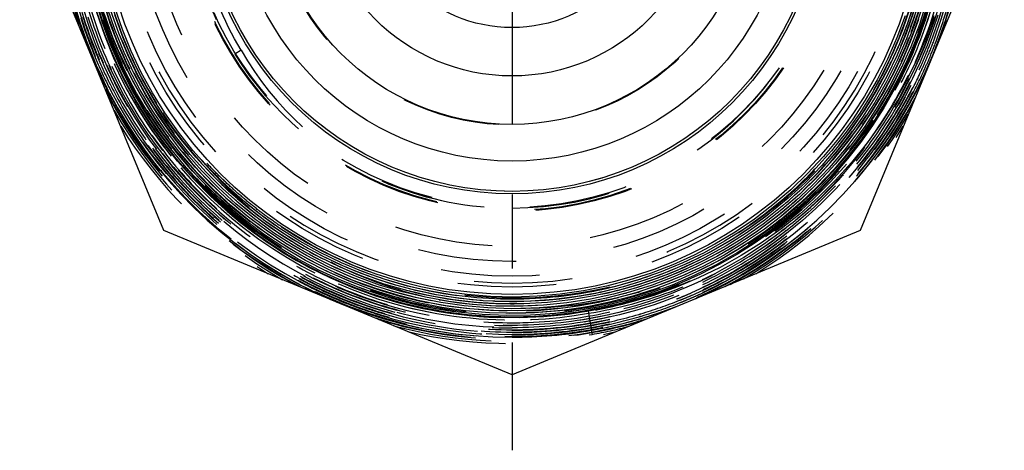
# Model space of a CAD drawing. Header units: millimetres. Extents: x 462.4 to 537.6, y 457.3 to 542.7.
# Tile 1 of 3: x 467.4 to 532.6, y 457.3 to 485.8. Entities that reach past the tile are written whole.
import ezdxf

# ---------------------------------------------------------------- set-up
doc = ezdxf.new("R2010")
doc.units = ezdxf.units.MM
doc.header["$LTSCALE"] = 65.185185
doc.linetypes.add('CENTER', pattern=[0.6, 0.375, -0.075, 0.075, -0.075])
doc.linetypes.add('HIDDEN', pattern=[0.2, 0.1, -0.1])
for name, color, linetype in [('ACHSEN_S', 7, 'CONTINUOUS'), ('FASEN', 7, 'CONTINUOUS'), ('KOERPER', 7, 'CONTINUOUS'), ('KONST.EL_MIT_GEO', 7, 'CONTINUOUS'), ('KURVEN', 7, 'CONTINUOUS')]:
    doc.layers.add(name, color=color, linetype=linetype)

msp = doc.modelspace()

# ---------------------------------------------------------------- linework, layer by layer
at = {"layer": 'ACHSEN_S', "color": 2, "linetype": 'CENTER'}
msp.add_line((500, 542.68), (500, 457.32), dxfattribs=at)
at = {"layer": 'FASEN', "color": 7, "linetype": 'Continuous'}
for radius in [28.75, 27.25]:
    msp.add_circle((500, 494.88), radius, dxfattribs=at)
at = {"layer": 'KOERPER', "color": 8, "linetype": 'HIDDEN'}
for radius in [28.75, 20.43]:
    msp.add_circle((500, 494.88), radius, dxfattribs=at)
at = {"layer": 'KOERPER', "color": 7, "linetype": 'Continuous'}
for radius in [18.43, 16]:
    msp.add_circle((500, 494.88), radius, dxfattribs=at)
at = {"layer": 'KOERPER', "color": 8, "linetype": 'HIDDEN'}
msp.add_arc((500, 494.88), 26.5, 180, 360, dxfattribs=at)
at = {"layer": 'KONST.EL_MIT_GEO', "color": 7, "linetype": 'Continuous'}
for p, q in [((476.977, 471.857), (467.441, 494.88)), ((532.559, 494.88), (523.023, 471.857)), ((500, 462.32), (476.977, 471.857)), ((523.023, 471.857), (500, 462.32))]:
    msp.add_line(p, q, dxfattribs=at)
at = {"layer": 'KONST.EL_MIT_GEO', "color": 8, "linetype": 'HIDDEN'}
for p, q in [((472.556, 483.421), (472.527, 483.492)), ((482.08, 483.783), (481.668, 483.528)), ((473.362, 480.974), (473.383, 480.932)), ((505.031, 466.513), (505.301, 464.989))]:
    msp.add_line(p, q, dxfattribs=at)
for points in [[(527.417, 486.456), (526.903, 484.938), (526.304, 483.451), (525.623, 482), (524.863, 480.589), (524.024, 479.223), (523.111, 477.907), (522.125, 476.643), (521.071, 475.436), (519.951, 474.29), (518.768, 473.209), (517.527, 472.195), (516.232, 471.252), (514.886, 470.383), (513.493, 469.591), (512.058, 468.878), (510.586, 468.246), (509.081, 467.697), (507.548, 467.234), (505.991, 466.857), (504.415, 466.567), (502.826, 466.366), (501.228, 466.254), (499.627, 466.231), (498.027, 466.298), (496.433, 466.455), (494.85, 466.7), (493.284, 467.033), (491.738, 467.453), (490.219, 467.959), (488.73, 468.549), (487.277, 469.221), (485.864, 469.973), (484.495, 470.803), (483.174, 471.709), (481.906, 472.686), (480.695, 473.733), (479.544, 474.846), (478.458, 476.022), (477.438, 477.256), (476.49, 478.545), (475.615, 479.886), (474.816, 481.273), (474.096, 482.702), (473.457, 484.17), (472.901, 485.67), (472.43, 487.2)], [(527.424, 487.017), (526.94, 485.495), (526.372, 484.004), (525.721, 482.546), (524.989, 481.127), (524.18, 479.751), (523.294, 478.423), (522.336, 477.147), (521.308, 475.926), (520.213, 474.764), (519.055, 473.666), (517.838, 472.634), (516.564, 471.672), (515.239, 470.783), (513.867, 469.969), (512.451, 469.234), (510.996, 468.578), (509.506, 468.006), (507.987, 467.517), (506.444, 467.115), (504.88, 466.799), (503.301, 466.571), (501.711, 466.432), (500.117, 466.382), (498.522, 466.422), (496.932, 466.55), (495.352, 466.768), (493.787, 467.073), (492.241, 467.466), (490.719, 467.944), (489.227, 468.507), (487.769, 469.153), (486.349, 469.879), (484.972, 470.683), (483.642, 471.563), (482.364, 472.516), (481.141, 473.539), (479.977, 474.629), (478.876, 475.782), (477.841, 476.995), (476.876, 478.264), (475.984, 479.585), (475.166, 480.954), (474.427, 482.366), (473.768, 483.818), (473.191, 485.304), (472.699, 486.819)], [(527.077, 486.923), (526.589, 485.423), (526.018, 483.954), (525.366, 482.518), (524.635, 481.121), (523.826, 479.767), (522.944, 478.461), (521.99, 477.206), (520.968, 476.006), (519.88, 474.865), (518.73, 473.787), (517.521, 472.775), (516.259, 471.832), (514.945, 470.961), (513.585, 470.165), (512.182, 469.446), (510.742, 468.806), (509.268, 468.248), (507.766, 467.773), (506.239, 467.383), (504.693, 467.079), (503.132, 466.861), (501.562, 466.731), (499.987, 466.689), (498.412, 466.736), (496.843, 466.87), (495.283, 467.091), (493.738, 467.399), (492.213, 467.793), (490.712, 468.272), (489.24, 468.834), (487.803, 469.477), (486.403, 470.199), (485.046, 470.999), (483.736, 471.873), (482.477, 472.818), (481.272, 473.833), (480.126, 474.913), (479.043, 476.056), (478.025, 477.257), (477.076, 478.514), (476.198, 479.821), (475.395, 481.175), (474.669, 482.572), (474.022, 484.007), (473.456, 485.476), (472.973, 486.975)], [(513.982, 470.563), (512.599, 469.821), (511.177, 469.156), (509.72, 468.573), (508.233, 468.071), (506.72, 467.654), (505.186, 467.322), (503.636, 467.077), (502.075, 466.918), (500.508, 466.847), (498.939, 466.864), (497.373, 466.969), (495.816, 467.161), (494.272, 467.44), (492.746, 467.804), (491.243, 468.254), (489.768, 468.787), (488.324, 469.401), (486.918, 470.096), (485.552, 470.868), (484.232, 471.715), (482.962, 472.634), (481.745, 473.624), (480.585, 474.679), (479.486, 475.798), (478.451, 476.977), (477.485, 478.211), (476.588, 479.498), (475.765, 480.833), (475.019, 482.212), (474.35, 483.63), (473.762, 485.083), (473.256, 486.567)], [(483.388, 472.889), (482.178, 473.86), (481.024, 474.897), (479.931, 475.997), (478.902, 477.156), (477.939, 478.372), (477.046, 479.64), (476.227, 480.957), (475.482, 482.317), (474.815, 483.717), (474.229, 485.152), (473.723, 486.618)], [(526.596, 486.924), (526.106, 485.443), (525.534, 483.993), (524.881, 482.577), (524.15, 481.2), (523.342, 479.866), (522.461, 478.579), (521.509, 477.345), (520.489, 476.165), (519.405, 475.045), (518.26, 473.988), (517.057, 472.996), (515.8, 472.074), (514.493, 471.224), (513.141, 470.448), (511.748, 469.75), (510.317, 469.131), (508.854, 468.593), (507.364, 468.139), (505.85, 467.769), (504.318, 467.485), (502.772, 467.287), (501.218, 467.176), (499.659, 467.153), (498.103, 467.217), (496.552, 467.368), (495.012, 467.607), (493.489, 467.932), (491.985, 468.341), (490.508, 468.835), (489.06, 469.41), (487.647, 470.066), (486.274, 470.8), (484.943, 471.611), (483.661, 472.494), (482.43, 473.449), (481.255, 474.471), (480.139, 475.557), (479.085, 476.704), (478.098, 477.909), (477.181, 479.167), (476.335, 480.474), (475.564, 481.827), (474.871, 483.222), (474.257, 484.652), (473.724, 486.115)], [(526.337, 486.604), (525.829, 485.137), (525.239, 483.7), (524.569, 482.299), (523.822, 480.938), (522.999, 479.621), (522.103, 478.353), (521.138, 477.137), (520.105, 475.977), (519.01, 474.878), (517.854, 473.841), (516.641, 472.871), (515.377, 471.971), (514.063, 471.144), (512.705, 470.392), (511.307, 469.717), (509.874, 469.123), (508.409, 468.609), (506.918, 468.179), (505.405, 467.834), (503.875, 467.574), (502.333, 467.401), (500.783, 467.314), (499.232, 467.315), (497.683, 467.403), (496.141, 467.579), (494.612, 467.84), (493.099, 468.188), (491.609, 468.619), (490.146, 469.134), (488.714, 469.731), (487.318, 470.406), (485.962, 471.16), (484.65, 471.988), (483.388, 472.889)], [(505.031, 466.513), (503.705, 466.311), (502.105, 466.15), (500.499, 466.079), (498.891, 466.097), (497.286, 466.205), (495.69, 466.403), (494.108, 466.689), (492.544, 467.063), (491.004, 467.524), (489.492, 468.07), (488.013, 468.699), (486.571, 469.41), (485.171, 470.201), (483.817, 471.068), (482.514, 472.009), (481.266, 473.022), (480.076, 474.103), (478.949, 475.248), (477.887, 476.455), (476.894, 477.718), (475.973, 479.036), (475.127, 480.402), (474.359, 481.814), (473.671, 483.266), (473.065, 484.754), (472.543, 486.274)], [(477.294, 477.953), (476.535, 479.024), (475.688, 480.359), (474.916, 481.739), (474.223, 483.16), (473.611, 484.617), (473.08, 486.106)], [(526.585, 486.37), (526.066, 484.895), (525.464, 483.451), (524.783, 482.044), (524.024, 480.677), (523.19, 479.354), (522.283, 478.08), (521.306, 476.86), (520.262, 475.696), (519.155, 474.592), (517.987, 473.552), (516.764, 472.579), (515.487, 471.676), (514.163, 470.846), (512.794, 470.092), (511.385, 469.415), (509.94, 468.819), (508.464, 468.304), (506.962, 467.873), (505.438, 467.527), (503.897, 467.267), (502.344, 467.093), (500.783, 467.007), (499.221, 467.008), (497.661, 467.097), (496.108, 467.273), (494.568, 467.536), (493.045, 467.884), (491.544, 468.318), (490.069, 468.834), (488.626, 469.433), (487.219, 470.111), (485.852, 470.868), (484.53, 471.699), (483.256, 472.603), (482.035, 473.577), (480.871, 474.618), (479.767, 475.723), (478.726, 476.888), (477.753, 478.109), (476.849, 479.382), (476.018, 480.705), (475.263, 482.071), (474.585, 483.478), (473.988, 484.921), (473.472, 486.394)], [(526.89, 485.824), (526.34, 484.332), (525.706, 482.874), (524.992, 481.454), (524.2, 480.075), (523.331, 478.744), (522.39, 477.463), (521.378, 476.237), (520.299, 475.069), (519.156, 473.964), (517.953, 472.925), (516.694, 471.955), (515.383, 471.057), (514.024, 470.234), (512.62, 469.488), (511.177, 468.822), (509.699, 468.238), (508.191, 467.738), (506.657, 467.323), (505.102, 466.994), (503.532, 466.754), (501.95, 466.601), (500.363, 466.538), (498.774, 466.563), (497.19, 466.678), (495.614, 466.881), (494.052, 467.172), (492.51, 467.55), (490.99, 468.014), (489.5, 468.563), (488.042, 469.194), (486.622, 469.905), (485.244, 470.695), (483.913, 471.561), (482.632, 472.5), (481.407, 473.51), (480.239, 474.586), (479.134, 475.727), (478.094, 476.927), (477.294, 477.953)], [(525.998, 486.061), (525.459, 484.612), (524.839, 483.195), (524.14, 481.815), (523.365, 480.477), (522.516, 479.185), (521.595, 477.943), (520.606, 476.755), (519.551, 475.624), (518.435, 474.554), (517.26, 473.55), (516.031, 472.612), (514.751, 471.746), (513.424, 470.953), (512.054, 470.236), (510.646, 469.598), (509.205, 469.04), (507.735, 468.564), (506.24, 468.171), (504.726, 467.863), (503.196, 467.641), (501.657, 467.506), (500.112, 467.458), (498.568, 467.496), (497.028, 467.622), (495.497, 467.834), (493.981, 468.132), (492.484, 468.515), (491.012, 468.981), (489.567, 469.53), (488.157, 470.159), (486.783, 470.867), (485.452, 471.65), (484.762, 472.098)], [(527.907, 486.061), (527.36, 484.553), (526.732, 483.077), (526.024, 481.64), (525.238, 480.244), (524.378, 478.894), (523.445, 477.594), (522.444, 476.348), (521.375, 475.159), (520.244, 474.032), (519.054, 472.969), (517.807, 471.974), (516.509, 471.049), (515.162, 470.198), (513.771, 469.422), (512.341, 468.724), (510.876, 468.107), (509.379, 467.571), (507.857, 467.119), (506.313, 466.751), (505.031, 466.513)], [(526.629, 486.012), (526.091, 484.537), (525.47, 483.094), (524.77, 481.689), (523.992, 480.325), (523.139, 479.006), (522.214, 477.738), (521.22, 476.523), (520.159, 475.366), (519.035, 474.27), (517.851, 473.239), (516.612, 472.275), (515.321, 471.382), (513.982, 470.563)]]:
    msp.add_lwpolyline(points, dxfattribs=at)
for radius in [26.761, 26.052, 25.068, 24.065, 21.75, 21.698, 21.5, 16.043]:
    msp.add_circle((500, 494.88), radius, dxfattribs=at)
at = {"layer": 'KONST.EL_MIT_GEO', "color": 7, "linetype": 'Continuous'}
for radius in [20.6, 20.43]:
    msp.add_circle((500, 494.88), radius, dxfattribs=at)
at = {"layer": 'KONST.EL_MIT_GEO', "color": 8, "linetype": 'HIDDEN'}
for centre, radius, start, end in [((499.987, 494.854), 29.842, 89.9756, 216.67966), ((500, 494.88), 28.348, 113.82277, 284.40306), ((500, 494.88), 28.964, 338.97415, 62.41021), ((499.995, 494.854), 29.418, 121.33762, 216.66727), ((499.992, 494.904), 28.217, 339.38964, 56.98704), ((500.003, 494.89), 21.57, 118.27342, 211.78716), ((500.097, 494.987), 28.912, 338.70746, 39.81555), ((500.015, 494.856), 29.405, 153.32367, 269.97158), ((500.002, 494.854), 29.271, 153.30953, 216.67669), ((500.003, 494.854), 29.118, 153.30895, 220.65591), ((500, 494.855), 29.576, 157.46289, 202.44199), ((500.002, 494.906), 29.805, 339.79573, 19.21916), ((500.001, 494.855), 30.161, 161.41268, 198.08848), ((500.001, 494.905), 29.653, 339.7977, 19.21967), ((500, 494.855), 30.038, 162.73953, 201.92302), ((500.005, 494.855), 28.445, 165.4636, 216.65849), ((500.041, 494.739), 28.608, 172.05642, 220.42492), ((500, 494.88), 28.548, 172.32499, 313.59883), ((500.009, 494.856), 28.91, 179.9528, 220.72467), ((500, 494.855), 28.747, 179.94972, 219.36867), ((500.008, 494.856), 28.602, 179.95361, 218.01266), ((499.981, 494.862), 21.518, 270.05121, 355.92289), ((500, 494.906), 29.962, 339.79559, 343.83839), ((499.998, 494.905), 30.116, 339.79808, 343.97069), ((500.032, 494.865), 29.918, 197.38227, 201.9343), ((500.012, 494.858), 29.743, 197.36842, 202.46659), ((499.991, 494.909), 29.664, 337.46089, 339.79613), ((499.99, 494.909), 29.818, 337.45881, 339.79598), ((499.991, 494.909), 29.971, 337.45675, 339.79583), ((500.028, 494.865), 30.068, 201.92342, 207.51731), ((500.022, 494.861), 29.907, 201.93468, 202.44672), ((500.01, 494.858), 29.895, 202.44816, 207.38356), ((500.02, 494.862), 29.752, 202.61575, 207.62616), ((500.109, 494.913), 29.7, 202.46606, 216.62953), ((499.981, 494.896), 21.554, 211.83004, 247.84748), ((500.513, 494.413), 21.278, 209.9696, 245.45327), ((500.029, 494.894), 29.623, 335.69973, 337.46081), ((500.029, 494.893), 29.776, 335.70016, 337.45872), ((500.029, 494.893), 29.93, 335.70054, 337.45666), ((500.048, 494.885), 29.602, 335.21717, 335.6994), ((500.048, 494.885), 29.755, 335.21262, 335.69983), ((500.048, 494.885), 29.909, 335.2081, 335.70021), ((500.018, 494.898), 29.634, 293.5461, 335.21973), ((499.995, 494.91), 29.814, 331.07333, 335.21131), ((499.995, 494.91), 29.968, 331.07614, 335.2068), ((499.999, 494.908), 30.117, 331.07753, 335.20237), ((500.018, 494.863), 30.181, 206.91442, 242.63851), ((500.018, 494.863), 30.211, 207.61669, 241.99371), ((500.017, 494.862), 30.057, 207.60952, 241.10256), ((500.028, 494.867), 29.915, 207.38443, 207.60407), ((500.018, 494.862), 29.903, 207.60461, 242.0004), ((500.055, 494.885), 29.793, 207.63483, 216.64982), ((500.017, 494.898), 30.219, 297.77532, 331.84613), ((500.02, 494.894), 29.938, 294.53125, 331.0769), ((500.018, 494.897), 29.788, 298.4483, 331.07409), ((500.018, 494.897), 30.095, 298.44686, 330.57404), ((500.027, 494.907), 30.258, 298.42783, 331.05776), ((499.982, 494.917), 30.136, 330.57347, 331.0781), ((500.017, 494.862), 30.334, 209.76232, 239.9598), ((500.007, 494.887), 30.364, 300.2679, 329.62186), ((500, 494.88), 30.494, 211.93525, 238.06475), ((500, 494.88), 30.494, 301.93525, 328.06475), ((500.023, 494.868), 29.296, 216.67493, 269.95589), ((500.023, 494.869), 29.88, 216.66107, 269.95663), ((500.019, 494.863), 29.751, 216.65777, 242.01272), ((500.02, 494.864), 29.599, 216.65685, 247.46464), ((500.023, 494.868), 29.45, 216.65825, 269.95609), ((500.121, 494.8), 28.708, 220.41407, 252.6953), ((500.023, 494.869), 29.143, 220.65305, 269.95509), ((500.024, 494.871), 28.931, 220.72786, 280.01237), ((499.976, 494.883), 21.54, 247.84441, 270.06458), ((500.178, 495.07), 27.665, 236.13432, 269.63098), ((500.169, 495.096), 27.691, 269.64989, 294.97667), ((500.003, 494.835), 30.027, 241.10129, 241.99114), ((500.033, 494.893), 30.092, 241.99263, 246.69624), ((500.024, 494.873), 29.916, 241.99947, 247.45658), ((500.029, 494.884), 29.775, 242.01296, 247.11702), ((500.021, 494.892), 29.782, 293.54272, 298.44723), ((500.013, 494.908), 30.107, 293.54071, 298.16033), ((500.008, 494.917), 30.117, 298.15991, 298.44468), ((500.024, 494.887), 29.622, 292.43986, 293.54199), ((500.025, 494.887), 29.776, 292.44391, 293.54037), ((500.038, 494.856), 29.896, 293.53876, 294.52968), ((500.028, 494.881), 30.079, 246.69664, 247.45149), ((500.007, 494.833), 29.719, 247.11909, 247.44402), ((500.022, 494.869), 30.065, 247.45299, 252.29471), ((500.027, 494.884), 29.927, 247.45876, 248.19459), ((500.033, 494.899), 29.79, 247.44636, 252.99768), ((500.024, 494.874), 29.609, 247.46369, 269.95344), ((500.034, 494.901), 29.946, 248.19511, 253.01161), ((500.14, 494.849), 28.761, 252.68911, 254.63851), ((500.143, 494.862), 28.775, 254.63838, 254.85702), ((500.024, 494.883), 29.618, 269.9529, 291.47884), ((500.015, 494.911), 29.801, 286.58542, 291.80989), ((500.015, 494.911), 29.955, 286.5913, 291.77948), ((500.016, 494.907), 29.643, 291.47633, 292.43988), ((500.017, 494.904), 29.794, 291.80988, 292.44396), ((500.018, 494.904), 29.948, 291.77947, 292.44792), ((500.025, 494.886), 29.928, 292.44787, 293.53875), ((500.015, 494.843), 29.885, 253.01316, 253.6254), ((500.025, 494.883), 29.772, 253.00212, 269.95122), ((500.019, 494.904), 29.794, 280.02084, 286.30171), ((500.034, 494.85), 29.738, 286.30459, 286.58349), ((500.018, 494.905), 30.102, 286.59511, 291.45834), ((500.025, 494.88), 30.2, 252.36419, 287.22722), ((500.03, 494.894), 30.092, 252.29541, 253.00401), ((500.025, 494.878), 30.229, 253.00788, 280.01078), ((500.024, 494.871), 30.068, 253.00238, 269.95754), ((500.026, 494.886), 29.929, 253.62945, 269.9507), ((500.024, 494.886), 30.083, 280.01531, 285.86849), ((500.031, 494.913), 30.262, 279.98761, 286.57129), ((500.02, 494.899), 29.943, 280.81893, 286.28172), ((500.009, 494.935), 30.134, 285.86932, 286.59617), ((500.033, 494.851), 29.892, 286.28391, 286.5894), ((500.025, 494.877), 30.351, 255.04088, 280.01143), ((500, 494.88), 30.494, 256.93525, 283.06475), ((500.02, 494.938), 29.827, 269.96243, 280.00914), ((500.024, 494.839), 29.882, 269.95377, 271.88678), ((500.024, 494.914), 30.111, 269.95649, 280.01053), ((500.022, 494.898), 29.941, 271.88634, 272.66354), ((500.021, 494.921), 29.964, 272.66506, 280.01012), ((500.025, 494.879), 29.922, 280.01615, 280.81802), ((500.007, 494.894), 30.371, 280.0379, 284.73132)]:
    msp.add_arc(centre, radius, start, end, dxfattribs=at)
at = {"layer": 'KONST.EL_MIT_GEO', "color": 7, "linetype": 'Continuous'}
msp.add_arc((500, 494.88), 30.081, 120.20044, 59.79956, dxfattribs=at)
at = {"layer": 'KONST.EL_MIT_GEO', "color": 8, "linetype": 'HIDDEN'}
for points, knots in [([(505.054, 466.381), (507.023, 466.701), (510.905, 467.752), (516.273, 470.486), (520.97, 474.26), (524.799, 478.912), (527.603, 484.246), (529.268, 490.036), (529.728, 496.043), (528.968, 502.02), (527.023, 507.722), (523.976, 512.918), (519.951, 517.401), (515.115, 520.992), (509.661, 523.551), (503.809, 524.978), (497.792, 525.221), (493.822, 524.588), (491.893, 524.081)], [0, 0, 0, 0, 0.062497, 0.124991, 0.187487, 0.249984, 0.312482, 0.374981, 0.43748, 0.499979, 0.56248, 0.624981, 0.687483, 0.749985, 0.812488, 0.874991, 0.937494, 1, 1, 1, 1]), ([(528.114, 505.611), (529.24, 502.655), (530.559, 496.34), (529.485, 486.757), (525.481, 477.977), (518.939, 470.884), (510.512, 466.182), (501.039, 464.343), (491.465, 465.55), (482.745, 469.683), (475.75, 476.33), (471.179, 484.829), (469.489, 494.33), (470.85, 503.883), (475.127, 512.534), (481.895, 519.415), (490.464, 523.838), (496.837, 524.851), (500, 524.848)], [0, 0, 0, 0, 0.062501, 0.125002, 0.187503, 0.250003, 0.312504, 0.375004, 0.437504, 0.500004, 0.562504, 0.625004, 0.687504, 0.750003, 0.812503, 0.875002, 0.937501, 1, 1, 1, 1]), ([(500, 524.541), (498.059, 524.542), (494.167, 524.162), (488.56, 522.464), (483.391, 519.703), (478.861, 515.986), (475.144, 511.457), (472.382, 506.288), (470.682, 500.681), (470.109, 494.849), (470.685, 489.018), (472.386, 483.411), (475.149, 478.244), (478.867, 473.714), (483.395, 469.996), (488.563, 467.233), (494.167, 465.529), (498.059, 465.143), (500, 465.142)], [0, 0, 0, 0, 0.062501, 0.125, 0.187501, 0.250001, 0.312502, 0.375002, 0.437501, 0.500001, 0.562501, 0.625, 0.6875, 0.75, 0.8125, 0.875, 0.937498, 1, 1, 1, 1]), ([(500, 524.387), (498.069, 524.389), (494.197, 524.01), (488.62, 522.321), (483.477, 519.574), (478.971, 515.877), (475.273, 511.371), (472.525, 506.229), (470.834, 500.651), (470.264, 494.849), (470.836, 489.048), (472.529, 483.47), (475.278, 478.33), (478.976, 473.824), (483.481, 470.125), (488.622, 467.376), (494.198, 465.681), (498.069, 465.297), (500, 465.296)], [0, 0, 0, 0, 0.062501, 0.125, 0.187501, 0.250001, 0.312502, 0.375002, 0.437501, 0.500001, 0.562501, 0.625, 0.6875, 0.75, 0.8125, 0.875, 0.937498, 1, 1, 1, 1]), ([(500, 464.988), (501.956, 464.986), (505.879, 465.37), (511.528, 467.081), (516.738, 469.863), (521.303, 473.609), (525.049, 478.174), (527.832, 483.382), (529.545, 489.033), (530.123, 494.91), (529.543, 500.787), (527.828, 506.437), (525.044, 511.645), (521.298, 516.21), (516.734, 519.956), (511.526, 522.741), (505.878, 524.458), (501.956, 524.847), (500, 524.848)], [0, 0, 0, 0, 0.062501, 0.125, 0.1875, 0.25, 0.312501, 0.375002, 0.437501, 0.500001, 0.562501, 0.625001, 0.6875, 0.75, 0.8125, 0.875, 0.937498, 1, 1, 1, 1]), ([(500, 465.142), (501.946, 465.14), (505.848, 465.521), (511.469, 467.224), (516.652, 469.992), (521.193, 473.719), (524.92, 478.26), (527.689, 483.441), (529.394, 489.064), (529.968, 494.91), (529.391, 500.757), (527.685, 506.378), (524.915, 511.559), (521.188, 516.1), (516.648, 519.828), (511.467, 522.598), (505.848, 524.306), (501.946, 524.693), (500, 524.695)], [0, 0, 0, 0, 0.062501, 0.125, 0.187501, 0.250001, 0.312502, 0.375002, 0.437501, 0.500001, 0.562501, 0.625001, 0.6875, 0.75, 0.8125, 0.875, 0.937498, 1, 1, 1, 1]), ([(500, 465.296), (501.936, 465.294), (505.818, 465.673), (511.41, 467.367), (516.566, 470.121), (521.084, 473.828), (524.792, 478.346), (527.546, 483.501), (529.242, 489.094), (529.814, 494.91), (529.24, 500.726), (527.542, 506.319), (524.787, 511.473), (521.079, 515.991), (516.562, 519.699), (511.408, 522.455), (505.817, 524.155), (501.936, 524.539), (500, 524.541)], [0, 0, 0, 0, 0.062501, 0.125, 0.187501, 0.250001, 0.312502, 0.375002, 0.437501, 0.500001, 0.562501, 0.625, 0.6875, 0.75, 0.8125, 0.875, 0.937498, 1, 1, 1, 1]), ([(500, 465.449), (501.926, 465.448), (505.788, 465.825), (511.351, 467.51), (516.48, 470.249), (520.975, 473.938), (524.663, 478.432), (527.403, 483.56), (529.09, 489.124), (529.659, 494.91), (529.088, 500.696), (527.399, 506.26), (524.658, 511.387), (520.969, 515.881), (516.476, 519.57), (511.348, 522.312), (505.787, 524.003), (501.926, 524.385), (500, 524.387)], [0, 0, 0, 0, 0.062501, 0.125001, 0.187501, 0.250001, 0.312502, 0.375002, 0.437501, 0.500001, 0.562501, 0.625, 0.6875, 0.75, 0.8125, 0.875, 0.937498, 1, 1, 1, 1]), ([(500, 465.603), (501.916, 465.602), (505.758, 465.977), (511.292, 467.653), (516.394, 470.378), (520.865, 474.047), (524.534, 478.518), (527.26, 483.619), (528.938, 489.154), (529.504, 494.91), (528.936, 500.666), (527.256, 506.2), (524.529, 511.301), (520.86, 515.772), (516.39, 519.442), (511.289, 522.169), (505.757, 523.851), (501.916, 524.232), (500, 524.233)], [0, 0, 0, 0, 0.062501, 0.125001, 0.187502, 0.250001, 0.312502, 0.375002, 0.437501, 0.500001, 0.562501, 0.625, 0.6875, 0.75, 0.8125, 0.875, 0.937498, 1, 1, 1, 1]), ([(500, 524.079), (498.089, 524.081), (494.257, 523.707), (488.738, 522.035), (483.649, 519.317), (479.19, 515.658), (475.53, 511.199), (472.811, 506.111), (471.138, 500.59), (470.573, 494.849), (471.14, 489.109), (472.815, 483.589), (475.535, 478.502), (479.195, 474.042), (483.653, 470.382), (488.741, 467.662), (494.258, 465.984), (498.089, 465.605), (500, 465.603)], [0, 0, 0, 0, 0.062502, 0.125001, 0.187502, 0.250002, 0.312502, 0.375002, 0.437501, 0.500001, 0.562501, 0.625, 0.6875, 0.75, 0.8125, 0.875, 0.937498, 1, 1, 1, 1]), ([(477.186, 477.872), (478.96, 475.489), (483.29, 471.254), (491.406, 467.242), (500.372, 465.931), (509.302, 467.456), (517.324, 471.665), (523.654, 478.147), (527.672, 486.266), (528.987, 495.23), (527.471, 504.161), (523.273, 512.189), (516.803, 518.53), (508.692, 522.566), (499.733, 523.905), (490.797, 522.417), (482.755, 518.247), (476.389, 511.802), (472.317, 503.709), (470.936, 494.757), (472.378, 485.814), (476.503, 477.748), (482.909, 471.344), (490.975, 467.221), (499.918, 465.778), (508.871, 467.155), (516.967, 471.217), (523.423, 477.571), (527.615, 485.601), (529.137, 494.531), (527.844, 503.496), (523.861, 511.631), (517.574, 518.152), (509.589, 522.428), (500.677, 524.049), (491.698, 522.858), (483.516, 518.972), (476.919, 512.765), (472.542, 504.835), (470.805, 495.946), (471.874, 486.952), (475.646, 478.717), (481.758, 472.032), (489.622, 467.539), (498.484, 465.667), (507.493, 466.596), (515.787, 470.236), (522.571, 476.237), (527.195, 484.025), (529.219, 492.853), (528.449, 501.877), (524.959, 510.235), (519.084, 517.127), (511.385, 521.898), (502.598, 524.091), (493.561, 523.498), (485.135, 520.177), (478.124, 514.444), (473.194, 506.847), (470.815, 498.109), (471.211, 489.061), (474.345, 480.565), (479.918, 473.426), (487.402, 468.324), (496.075, 465.74), (502.128, 465.865), (505.054, 466.381)], [0, 0, 0, 0, 0.015624, 0.031248, 0.046872, 0.062496, 0.07812, 0.093744, 0.109368, 0.124992, 0.140616, 0.156241, 0.171865, 0.187489, 0.203114, 0.218738, 0.234362, 0.249987, 0.265611, 0.281236, 0.29686, 0.312485, 0.328109, 0.343734, 0.359359, 0.374983, 0.390608, 0.406233, 0.421858, 0.437483, 0.453108, 0.468732, 0.484357, 0.499982, 0.515607, 0.531232, 0.546858, 0.562483, 0.578108, 0.593733, 0.609358, 0.624984, 0.640609, 0.656234, 0.67186, 0.687485, 0.70311, 0.718736, 0.734361, 0.749987, 0.765612, 0.781238, 0.796864, 0.812489, 0.828115, 0.843741, 0.859367, 0.874992, 0.890618, 0.906244, 0.92187, 0.937496, 0.953122, 0.968748, 0.984374, 1, 1, 1, 1]), ([(500, 465.757), (501.906, 465.755), (505.728, 466.129), (511.232, 467.796), (516.308, 470.507), (520.756, 474.156), (524.406, 478.604), (527.117, 483.678), (528.786, 489.184), (529.349, 494.91), (528.784, 500.636), (527.113, 506.141), (524.4, 511.215), (520.75, 515.662), (516.304, 519.313), (511.23, 522.026), (505.727, 523.699), (501.906, 524.078), (500, 524.079)], [0, 0, 0, 0, 0.062502, 0.125001, 0.187502, 0.250002, 0.312502, 0.375002, 0.437501, 0.500001, 0.562501, 0.625, 0.6875, 0.75, 0.8125, 0.875, 0.937498, 1, 1, 1, 1]), ([(475.003, 507.423), (473.691, 504.815), (471.879, 499.143), (471.933, 490.243), (474.735, 481.788), (480.013, 474.616), (487.249, 469.424), (495.735, 466.723), (504.64, 466.775), (513.094, 469.574), (520.271, 474.846), (525.471, 482.075), (528.186, 490.556), (528.153, 499.462), (525.375, 507.922), (520.124, 515.115), (512.912, 520.338), (504.442, 523.085), (495.537, 523.09), (487.064, 520.351), (479.845, 515.137), (474.582, 507.954), (471.785, 499.501), (471.724, 490.596), (474.405, 482.105), (479.567, 474.849), (486.709, 469.532), (495.14, 466.667), (504.043, 466.531), (512.558, 469.136), (519.861, 474.23), (525.247, 481.32), (528.198, 489.721), (528.428, 498.622), (525.917, 507.164), (520.907, 514.525), (513.882, 519.995), (505.518, 523.048), (496.621, 523.391), (488.046, 520.992), (480.619, 516.083), (475.052, 509.134), (471.879, 500.815), (471.404, 491.925), (473.672, 483.315), (478.465, 475.812), (485.323, 470.134), (493.588, 466.825), (502.469, 466.2), (511.116, 468.319), (518.703, 472.978), (524.504, 479.732), (527.966, 487.934), (528.759, 496.801), (526.808, 505.488), (522.3, 513.165), (515.665, 519.101), (507.536, 522.731), (498.688, 523.71), (489.962, 521.946), (482.189, 517.607), (476.106, 511.106), (472.293, 503.063), (471.11, 494.238), (472.665, 485.479), (475.443, 480.215), (477.186, 477.872)], [0, 0, 0, 0, 0.015624, 0.031248, 0.046872, 0.062496, 0.07812, 0.093744, 0.109368, 0.124992, 0.140616, 0.15624, 0.171865, 0.187489, 0.203113, 0.218738, 0.234362, 0.249986, 0.265611, 0.281235, 0.29686, 0.312485, 0.328109, 0.343734, 0.359358, 0.374983, 0.390608, 0.406233, 0.421857, 0.437482, 0.453107, 0.468732, 0.484357, 0.499982, 0.515607, 0.531232, 0.546857, 0.562482, 0.578108, 0.593733, 0.609358, 0.624983, 0.640609, 0.656234, 0.671859, 0.687485, 0.70311, 0.718736, 0.734361, 0.749987, 0.765612, 0.781238, 0.796863, 0.812489, 0.828115, 0.843741, 0.859366, 0.874992, 0.890618, 0.906244, 0.92187, 0.937496, 0.953122, 0.968748, 0.984374, 1, 1, 1, 1]), ([(500, 523.123), (503.121, 523.096), (509.404, 521.986), (517.723, 517.332), (524.061, 510.203), (527.087, 502.83), (527.944, 496.611), (527.796, 491.892), (526.855, 487.267), (525.149, 482.865), (522.724, 478.815), (519.649, 475.233), (516.014, 472.223), (513.281, 470.656), (511.862, 469.995)], [0, 0, 0, 0, 0.124786, 0.24957, 0.374351, 0.499128, 0.561737, 0.624347, 0.686956, 0.749565, 0.812173, 0.874784, 0.93739, 1, 1, 1, 1]), ([(479.447, 476.555), (481.138, 474.654), (484.097, 472.139), (488.589, 469.711), (493.375, 467.924), (499.753, 466.966), (506.149, 467.8), (510.969, 469.493), (515.509, 471.834), (520.508, 475.913), (524.925, 482.255), (527.437, 489.566), (527.85, 497.285), (526.133, 504.822), (522.418, 511.601), (516.989, 517.104), (510.261, 520.911), (502.748, 522.731), (495.024, 522.428), (487.678, 520.023), (481.269, 515.701), (476.286, 509.792), (473.107, 502.746), (471.974, 495.1), (472.973, 487.435), (476.027, 480.334), (480.904, 474.338), (487.233, 469.9), (494.532, 467.357), (502.249, 466.903), (509.796, 468.571), (516.603, 472.233), (522.153, 477.613), (526.026, 484.302), (527.93, 491.793), (527.721, 499.52), (525.416, 506.897), (521.188, 513.368), (515.359, 518.443), (508.368, 521.74), (500.744, 523.01), (493.062, 522.158), (485.901, 519.249), (479.802, 514.502), (475.222, 508.275), (472.508, 501.038), (471.862, 493.337), (473.333, 485.749), (476.81, 478.846), (482.03, 473.147), (488.602, 469.079), (496.031, 466.947), (503.76, 466.911), (511.208, 468.974), (517.818, 472.979), (523.094, 478.627), (526.641, 485.493), (528.195, 493.064), (527.638, 500.773), (525.015, 508.042), (520.52, 514.329), (514.493, 519.164), (508.555, 521.685), (503.545, 522.679), (498.446, 522.983), (492.066, 522.046), (486.18, 519.412), (482.04, 516.419), (478.347, 512.894), (476.146, 509.696), (475.003, 507.423)], [0, 0, 0, 0, 0.015622, 0.023452, 0.031282, 0.046904, 0.062525, 0.070355, 0.078185, 0.093807, 0.109429, 0.125051, 0.140673, 0.156296, 0.171918, 0.18754, 0.203162, 0.218784, 0.234406, 0.250029, 0.265651, 0.281273, 0.296896, 0.312518, 0.32814, 0.343763, 0.359385, 0.375008, 0.39063, 0.406253, 0.421875, 0.437498, 0.45312, 0.468743, 0.484366, 0.499988, 0.515611, 0.531234, 0.546856, 0.562479, 0.578102, 0.593725, 0.609348, 0.624971, 0.640593, 0.656216, 0.671839, 0.687462, 0.703085, 0.718708, 0.734331, 0.749954, 0.765577, 0.781201, 0.796824, 0.812447, 0.82807, 0.843693, 0.859316, 0.87494, 0.890563, 0.906186, 0.92181, 0.92964, 0.93747, 0.953093, 0.968716, 0.976547, 0.984376, 1, 1, 1, 1]), ([(488.991, 521.769), (487.449, 521.139), (484.466, 519.609), (480.456, 516.585), (477.022, 512.918), (474.268, 508.716), (472.274, 504.104), (470.71, 497.609), (470.89, 489.128), (473.936, 481.21), (477.843, 475.792), (481.434, 472.277), (485.573, 469.43), (490.139, 467.334), (494.994, 466.049), (498.334, 465.758), (500, 465.757)], [0, 0, 0, 0, 0.062559, 0.125115, 0.187674, 0.250232, 0.312789, 0.375347, 0.499999, 0.624652, 0.68721, 0.749768, 0.812326, 0.874885, 0.93744, 1, 1, 1, 1]), ([(519.687, 474.206), (521.343, 475.759), (524.294, 479.276), (527.339, 485.437), (528.847, 492.145), (528.731, 499.019), (527.002, 505.672), (523.759, 511.734), (519.189, 516.866), (515.418, 519.483), (513.414, 520.55)], [0, 0, 0, 0, 0.124998, 0.249994, 0.374992, 0.499992, 0.624992, 0.749993, 0.874995, 1, 1, 1, 1]), ([(515.37, 520.088), (518.079, 518.434), (522.993, 514.211), (527.939, 505.887), (529.983, 496.414), (528.902, 486.785), (524.81, 478.002), (518.13, 470.981), (509.57, 466.454), (503.174, 465.416), (500, 465.418)], [0, 0, 0, 0, 0.125, 0.250001, 0.375, 0.5, 0.624999, 0.75, 0.875001, 1, 1, 1, 1]), ([(515.29, 519.957), (517.984, 518.311), (522.873, 514.11), (527.793, 505.83), (529.827, 496.406), (528.751, 486.827), (524.681, 478.09), (518.035, 471.105), (509.52, 466.603), (503.157, 465.57), (500, 465.572)], [0, 0, 0, 0, 0.125001, 0.250001, 0.375, 0.5, 0.624999, 0.75, 0.875001, 1, 1, 1, 1]), ([(487.289, 519.429), (485.665, 518.59), (482.575, 516.583), (478.633, 512.722), (475.528, 508.157), (473.385, 503.07), (472.287, 497.661), (472.278, 492.141), (473.358, 486.728), (475.483, 481.633), (478.572, 477.058), (482.501, 473.181), (487.117, 470.154), (492.238, 468.096), (497.665, 467.087), (503.185, 467.167), (508.579, 468.331), (511.956, 469.803), (513.552, 470.695)], [0, 0, 0, 0, 0.0625, 0.124999, 0.187499, 0.249999, 0.312499, 0.374999, 0.437499, 0.499999, 0.562499, 0.624999, 0.687499, 0.749999, 0.812499, 0.874999, 0.9375, 1, 1, 1, 1]), ([(485.618, 518.671), (484.044, 517.721), (481.077, 515.503), (477.377, 511.367), (474.564, 506.581), (472.751, 501.335), (472.008, 495.834), (472.365, 490.294), (473.807, 484.934), (476.277, 479.963), (479.679, 475.577), (483.879, 471.947), (488.711, 469.216), (493.987, 467.49), (499.499, 466.838), (505.032, 467.284), (510.368, 468.809), (513.659, 470.51), (515.201, 471.511)], [0, 0, 0, 0, 0.0625, 0.124999, 0.187499, 0.249999, 0.312499, 0.374999, 0.437499, 0.499999, 0.562499, 0.624999, 0.687499, 0.749999, 0.812499, 0.874999, 0.9375, 1, 1, 1, 1]), ([(522.423, 513.598), (524.181, 511.488), (527.115, 506.742), (529.34, 498.698), (529.232, 490.348), (526.794, 482.361), (522.222, 475.374), (515.876, 469.945), (508.272, 466.506), (502.746, 465.724), (500, 465.726)], [0, 0, 0, 0, 0.125, 0.25, 0.374999, 0.499998, 0.624999, 0.749998, 0.875, 1, 1, 1, 1]), ([(482.08, 483.783), (480.905, 485.741), (479.183, 490.074), (478.841, 497.034), (480.76, 503.732), (483.435, 507.552), (485.034, 509.179)], [0, 0, 0, 0, 0.250074, 0.500135, 0.750112, 1, 1, 1, 1]), ([(492.626, 467.087), (494.322, 466.628), (497.807, 466.02), (503.106, 466.078), (508.307, 467.101), (513.235, 469.053), (517.725, 471.868), (521.629, 475.454), (524.817, 479.686), (526.397, 482.851), (527.035, 484.488)], [0, 0, 0, 0, 0.124999, 0.249998, 0.374998, 0.499998, 0.624998, 0.749999, 0.874996, 1, 1, 1, 1]), ([(484.762, 472.098), (484.437, 472.316), (483.795, 472.766), (482.863, 473.48), (481.961, 474.232), (481.09, 475.02), (480.252, 475.844), (479.648, 476.485), (479.255, 476.92), (479.092, 477.103), (478.978, 477.23), (478.913, 477.303), (478.864, 477.358), (478.823, 477.403), (478.789, 477.439), (478.765, 477.466), (478.738, 477.493), (478.724, 477.512), (478.693, 477.528), (478.701, 477.505), (478.712, 477.494), (478.726, 477.471), (478.743, 477.446), (478.771, 477.407), (478.821, 477.337), (478.894, 477.24), (478.984, 477.123), (479.105, 476.97), (479.259, 476.78), (479.384, 476.629), (479.447, 476.555)], [0, 0, 0, 0, 0.12507, 0.25014, 0.37521, 0.500279, 0.625348, 0.750412, 0.781677, 0.812939, 0.828568, 0.836381, 0.844192, 0.852002, 0.855904, 0.859803, 0.863686, 0.867622, 0.869383, 0.870604, 0.873117, 0.87521, 0.878923, 0.882829, 0.890632, 0.906246, 0.921867, 0.937491, 0.968743, 1, 1, 1, 1]), ([(507.051, 467.423), (504.575, 466.855), (499.442, 466.389), (491.855, 467.783), (484.925, 471.17), (481.086, 474.614), (479.447, 476.555)], [0, 0, 0, 0, 0.250018, 0.500024, 0.750018, 1, 1, 1, 1]), ([(519.687, 474.206), (517.928, 472.556), (513.969, 469.701), (509.401, 467.961), (507.051, 467.423)], [0, 0, 0, 0, 0.500116, 1, 1, 1, 1])]:
    msp.add_open_spline(points, degree=3, knots=knots, dxfattribs=at)
at = {"layer": 'KURVEN', "color": 40, "linetype": 'Continuous'}
msp.add_line((500, 510.88), (500, 478.88), dxfattribs=at)
for radius in [16, 12.8, 9.6]:
    msp.add_circle((500, 494.88), radius, dxfattribs=at)

doc.saveas('drawing.dxf')
